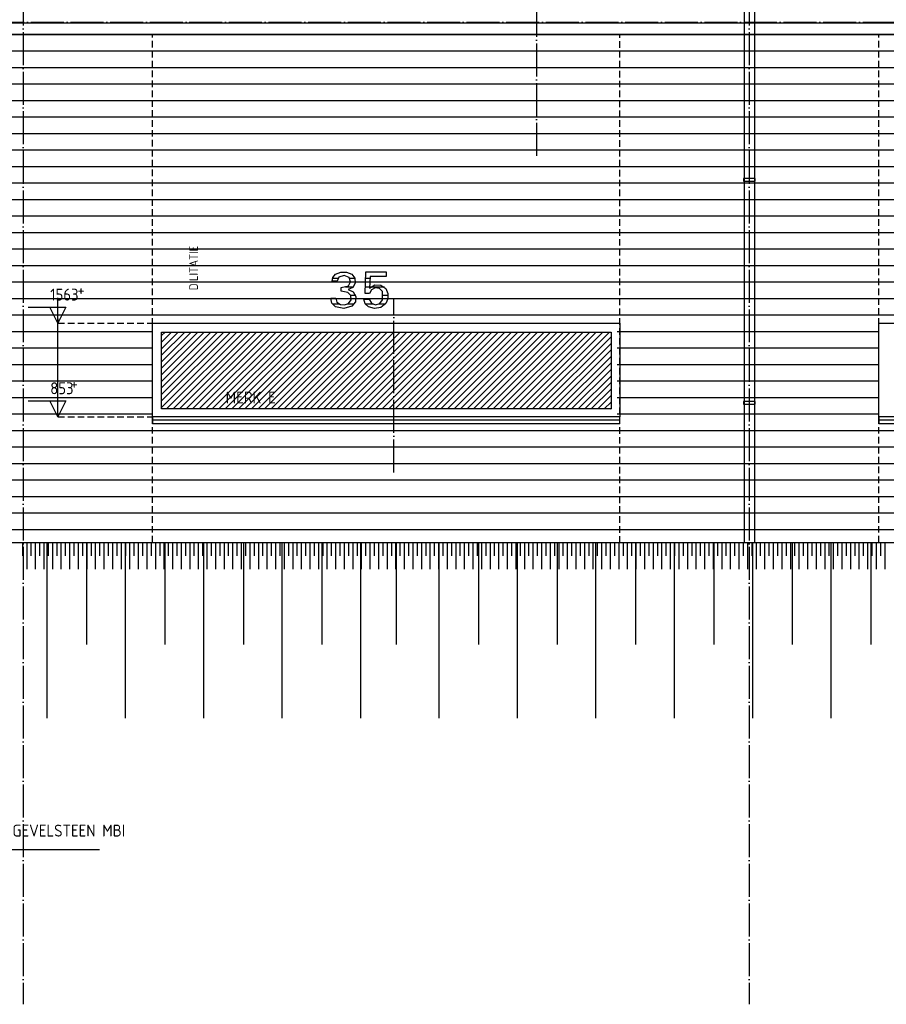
# Model space of a CAD drawing. Extents: x -52900 to 20500, y -12590 to 19148.
# Tile 18 of 39: x -20905 to -14340, y -12280 to -4820. Entities that reach past the tile are written whole.
import ezdxf

# ---------------------------------------------------------------- set-up
doc = ezdxf.new("R2010")
doc.units = 0
doc.header["$MEASUREMENT"] = 0
for name, pattern in [('DASHDOT', [300, 250, -25, 0, -25]), ('DASHED', [75, 50, -25]), ('DOT', [50, 0, -50])]:
    doc.linetypes.add(name, pattern=pattern)
for name, color, linetype in [('LAYER01', 7, 'CONTINUOUS'), ('LAYER05', 7, 'CONTINUOUS'), ('LAYER107', 2, 'DOT'), ('LAYER11', 3, 'CONTINUOUS'), ('LAYER28', 1, 'CONTINUOUS'), ('LAYER30', 1, 'CONTINUOUS'), ('LAYER52', 7, 'DASHED')]:
    doc.layers.add(name, color=color, linetype=linetype)
doc.styles.get("Standard").update_dxf_attribs({"font": 'isocp.shx'})

msp = doc.modelspace()

# ---------------------------------------------------------------- linework, layer by layer
at = {"layer": 'LAYER01', "color": 1, "linetype": 'DASHDOT'}
for p, q in [((-20878.0014, 3488.8443), (-20878.0014, -12280.1552)), ((-15377.9999, 3488.8443), (-15377.9999, -12280.1552)), ((-49630.1239, -4839.15595), (7906.25, -4839.15595)), ((-49630.1239, -8682.1556), (7906.25, -8682.1556))]:
    msp.add_line(p, q, dxfattribs=at)
at = {"layer": 'LAYER01', "color": 1, "linetype": 'Continuous'}
for p, q in [((1281.9976, -4932.156), (-42357.99865, -4932.156)), ((-20700.502, -8782.21815), (-20700.502, -10112.2185)), ((-20398.50005, -8782.21815), (-20398.50005, -9554.2183)), ((-20106.4987, -8782.21815), (-20106.4987, -10112.2185)), ((-19804.4998, -8782.21815), (-19804.4998, -9554.2183)), ((-19512.49845, -8782.21815), (-19512.49845, -10112.2185)), ((-19210.49955, -8782.21815), (-19210.49955, -9554.2183)), ((-18918.49825, -8782.21815), (-18918.49825, -10112.2185)), ((-18616.50085, -8782.21815), (-18616.50085, -9554.2183)), ((-18324.4995, -8782.21815), (-18324.4995, -10112.2185)), ((-18053.99935, -8782.21815), (-18053.99935, -9554.2183)), ((-17730.49925, -8782.21815), (-17730.49925, -10112.2185)), ((-17428.50035, -8782.21815), (-17428.50035, -9554.2183)), ((-17136.499, -8782.21815), (-17136.499, -10112.2185)), ((-16834.50165, -8782.21815), (-16834.50165, -9554.2183)), ((-16542.5003, -8782.21815), (-16542.5003, -10112.2185)), ((-16240.5014, -8782.21815), (-16240.5014, -9554.2183)), ((-15948.50005, -8782.21815), (-15948.50005, -10112.2185)), ((-15646.50115, -8782.21815), (-15646.50115, -9554.2183)), ((-15354.4998, -8782.21815), (-15354.4998, -10112.2185)), ((-15052.4994, -8782.21815), (-15052.4994, -9554.2183)), ((-14760.5011, -8782.21815), (-14760.5011, -10112.2185)), ((-14458.49915, -8782.21815), (-14458.49915, -9554.2183))]:
    msp.add_line(p, q, dxfattribs=at)
at = {"layer": 'LAYER01', "color": 5, "linetype": 'Continuous'}
for p, q in [((-42357.99865, -4932.156), (1281.9976, -4932.156)), ((-42357.99865, -5057.15675), (1281.9976, -5057.15675)), ((-42357.99865, -5182.1556), (1281.9976, -5182.1556)), ((-42357.99865, -5307.15635), (1281.9976, -5307.15635)), ((-37788.0005, -5432.1556), (1281.9976, -5432.1556)), ((-37788.0005, -5557.156), (1281.9976, -5557.156)), ((-37788.0005, -5682.15525), (1281.9976, -5682.15525)), ((-37788.0005, -5807.156), (1281.9976, -5807.156)), ((-37788.0005, -5932.15635), (1281.9976, -5932.15635)), ((-37788.0005, -6057.1556), (1281.9976, -6057.1556)), ((-37788.0005, -6182.15635), (1281.9976, -6182.15635)), ((-37788.0005, -6307.15525), (1281.9976, -6307.15525)), ((-42357.99865, -6432.15635), (1281.9976, -6432.15635)), ((-42357.99865, -6557.15485), (1281.9976, -6557.15485)), ((-42357.99865, -6682.1556), (1281.9976, -6682.1556)), ((-42357.99865, -6807.15635), (1281.9976, -6807.15635)), ((-42357.99865, -6932.1556), (1281.9976, -6932.1556)), ((-20615.75165, -7120.09275), (-20615.75165, -6927.594)), ((-20841.9998, -6997.59295), (-20555.75105, -6997.59295)), ((-20615.75165, -7120.09275), (-20675.7492, -6997.59295)), ((-20555.75105, -6997.59295), (-20615.75165, -7120.09275)), ((-27377.9999, -7057.15635), (-16377.99835, -7057.15635)), ((-20615.75165, -7711.5303), (-20615.75165, -7086.8271)), ((-20615.75165, -7086.8271), (-20615.75165, -7120.09275)), ((-16377.99835, -7057.15635), (-10878.00065, -7057.15635)), ((-20615.75165, -7829.59365), (-20615.75165, -7114.0938)), ((-27358.0017, -7182.1556), (-19897.99955, -7182.1556)), ((-16377.99835, -7182.1556), (-14397.99805, -7182.1556)), ((-27358.0017, -7307.1556), (-19897.99955, -7307.1556)), ((-16377.99835, -7307.1556), (-14397.99805, -7307.1556)), ((-27358.0017, -7432.1556), (-19897.99955, -7432.1556)), ((-16377.99835, -7432.1556), (-14397.99805, -7432.1556)), ((-27358.0017, -7557.1556), (-19897.99955, -7557.1556)), ((-16377.99835, -7557.1556), (-14397.99805, -7557.1556)), ((-27358.0017, -7682.1556), (-19897.99955, -7682.1556)), ((-20615.75165, -7829.59365), (-20615.75165, -7637.0926)), ((-16377.99835, -7682.1556), (-14397.99805, -7682.1556)), ((-20841.9998, -7707.09305), (-20555.75105, -7707.09305)), ((-20615.75165, -7829.59365), (-20675.7492, -7707.09305)), ((-20555.75105, -7707.09305), (-20615.75165, -7829.59365)), ((-27358.0017, -7807.1556), (-19897.99955, -7807.1556)), ((-16377.99835, -7807.1556), (-14397.99805, -7807.1556)), ((-42357.99865, -7932.1556), (1281.9976, -7932.1556)), ((-27358.0017, -7932.1556), (-19877.99835, -7932.1556)), ((-16377.99835, -7932.1556), (-14397.99805, -7932.1556)), ((-42357.99865, -8057.15635), (1281.9976, -8057.15635)), ((-42357.99865, -8182.1556), (1281.9976, -8182.1556)), ((-42357.99865, -8307.1556), (1281.9976, -8307.1556)), ((-42357.99865, -8432.1556), (1281.9976, -8432.1556)), ((-42357.99865, -8557.1556), (1281.9976, -8557.1556)), ((-42357.99865, -8682.1556), (1281.9976, -8682.1556)), ((-21152.74965, -11106.1554), (-20299.7513, -11106.1554))]:
    msp.add_line(p, q, dxfattribs=at)
at = {"layer": 'LAYER01', "color": 4, "linetype": 'DASHED'}
for p, q in [((-19897.99955, -8781.2813), (-19897.99955, -4931.2187)), ((-16358.0002, -8782.21815), (-16358.0002, -4932.156)), ((-14397.99805, -8781.2813), (-14397.99805, -4931.2187))]:
    msp.add_line(p, q, dxfattribs=at)
at = {"layer": 'LAYER01', "color": 5, "linetype": 'DASHED'}
for p, q in [((-20615.75165, -7120.09275), (-19897.99955, -7120.09275)), ((-20615.75165, -7711.5303), (-20614.75065, -7711.5303)), ((-20615.75165, -7829.59365), (-19897.99955, -7829.59365))]:
    msp.add_line(p, q, dxfattribs=at)
at = {"layer": 'LAYER05', "color": 3, "linetype": 'DASHDOT'}
for p, q in [((-16989.74915, -4401.15585), (-16989.74915, -5870.1557)), ((-18069.74945, -8251.15585), (-18069.74945, -6932.1556))]:
    msp.add_line(p, q, dxfattribs=at)
at = {"layer": 'LAYER05', "color": 3, "linetype": 'Continuous'}
for p, q in [((-18539.1861, -6801.98365), (-18532.1808, -6772.66235)), ((-18532.1808, -6772.66235), (-18512.89215, -6749.4179)), ((-18512.9364, -6749.43695), (-18472.5357, -6733.8852)), ((-18486.62565, -6771.32795), (-18501.2207, -6801.97065)), ((-18447.5418, -6759.07515), (-18486.64855, -6771.3089)), ((-18472.5357, -6733.8852), (-18429.216, -6733.8852)), ((-18409.24835, -6773.76555), (-18447.5418, -6759.07515)), ((-18429.216, -6733.8852), (-18388.7924, -6749.45145)), ((-18398.2483, -6805.52445), (-18409.2743, -6773.7282)), ((-18388.81075, -6749.43695), (-18365.3244, -6778.9894)), ((-18365.3244, -6778.9894), (-18362.80825, -6816.65495)), ((-18288.81225, -6894.03075), (-18283.0002, -6731.5773)), ((-18283.0002, -6731.5773), (-18205.6259, -6731.5773)), ((-18250.87435, -6767.0311), (-18255.249, -6854.6089)), ((-18128.2486, -6767.0311), (-18250.87435, -6767.0311)), ((-18205.6259, -6731.5773), (-18128.2486, -6731.5773)), ((-18128.2486, -6731.5773), (-18128.2486, -6767.0311)), ((-18520.18585, -6801.98365), (-18539.1861, -6801.98365)), ((-18501.24815, -6801.98365), (-18520.18585, -6801.98365)), ((-18469.12535, -6849.6704), (-18413.70695, -6835.60865)), ((-18469.12535, -6876.4374), (-18469.12535, -6849.6704)), ((-18382.15025, -6849.07225), (-18416.59395, -6864.7537)), ((-18413.62455, -6835.5629), (-18398.2483, -6805.52445)), ((-18362.80825, -6816.65495), (-18382.15025, -6849.07225)), ((-18255.249, -6854.6089), (-18215.81575, -6829.7722)), ((-18211.41665, -6852.9312), (-18239.7232, -6866.6626)), ((-18215.81575, -6829.7722), (-18169.3054, -6830.9059)), ((-18180.24595, -6857.769), (-18211.41665, -6852.9312)), ((-18157.43715, -6879.42045), (-18180.24595, -6857.769)), ((-18169.3054, -6830.9059), (-18131.17675, -6857.5676)), ((-18131.1859, -6857.531), (-18115.567, -6894.4916)), ((-18539.73695, -6967.39655), (-18547.96145, -6928.9154)), ((-18547.937, -6928.9833), (-18509.9991, -6928.9833)), ((-18509.9991, -6928.9833), (-18501.48925, -6959.729)), ((-18419.4992, -6886.6562), (-18469.14215, -6876.4496)), ((-18397.27325, -6910.54155), (-18419.40765, -6886.6722)), ((-18416.5619, -6864.76515), (-18378.97185, -6881.93895)), ((-18394.84255, -6943.0771), (-18397.27325, -6910.54155)), ((-18378.97185, -6881.93895), (-18358.23365, -6917.6468)), ((-18358.23365, -6917.6468), (-18361.96595, -6958.8745)), ((-18288.9282, -6972.27935), (-18298.0713, -6937.7983)), ((-18255.249, -6894.03075), (-18288.81225, -6894.03075)), ((-18239.7232, -6866.6626), (-18255.20475, -6894.0529)), ((-18155.99975, -6942.202), (-18157.44325, -6879.4731)), ((-18115.567, -6934.44595), (-18131.17675, -6971.3936)), ((-18115.567, -6894.4916), (-18115.567, -6934.44595)), ((-18512.9364, -6996.13955), (-18539.73695, -6967.39655)), ((-18450.15715, -7007.89565), (-18512.93945, -6996.12425)), ((-18501.48925, -6959.729), (-18476.2329, -6979.1939)), ((-18476.2329, -6979.1939), (-18444.34815, -6979.59595)), ((-18388.81075, -6990.29615), (-18450.15715, -7007.89565)), ((-18444.31305, -6979.59215), (-18413.18055, -6969.97375)), ((-18413.18055, -6969.97375), (-18394.84255, -6943.0771)), ((-18361.96595, -6958.8745), (-18388.78325, -6990.27555)), ((-18298.06215, -6937.8128), (-18258.62275, -6937.8128)), ((-18262.56105, -6996.21885), (-18288.9282, -6972.27935)), ((-18216.37725, -7008.97675), (-18262.51985, -6996.2364)), ((-18258.62275, -6937.8128), (-18241.1743, -6967.58195)), ((-18241.1743, -6967.58195), (-18208.99355, -6980.26505)), ((-18169.4977, -7000.1114), (-18216.37725, -7008.97675)), ((-18208.99355, -6980.26505), (-18175.92165, -6970.40255)), ((-18175.92165, -6970.40255), (-18155.96465, -6942.24625)), ((-18131.1859, -6971.38975), (-18169.4977, -7000.1114))]:
    msp.add_line(p, q, dxfattribs=at)
at = {"layer": 'LAYER05', "color": 2, "linetype": 'Continuous'}
for p, q in [((-18494.84405, -6781.6391), (-18535.87495, -6781.6391)), ((-18364.3692, -6781.6391), (-18403.58885, -6781.6391)), ((-18251.6052, -6781.6391), (-18284.79155, -6781.6391)), ((-18379.245, -6846.29745), (-18437.77925, -6846.29745)), ((-18254.834, -6846.29745), (-18287.1048, -6846.29745)), ((-18141.99065, -6846.29745), (-18246.88415, -6846.29745)), ((-18360.07845, -6910.9558), (-18397.09625, -6910.9558)), ((-18113.62915, -6910.9558), (-18151.0803, -6910.9558)), ((-18484.21325, -6975.61495), (-18534.74275, -6975.61495)), ((-18372.06725, -6975.61495), (-18423.01025, -6975.61495)), ((-18228.54615, -6975.61495), (-18286.75385, -6975.61495)), ((-18134.93195, -6975.61495), (-18184.9533, -6975.61495))]:
    msp.add_line(p, q, dxfattribs=at)
at = {"layer": 'LAYER11', "color": 1, "linetype": 'Continuous'}
msp.add_line((-45648.49855, -8782.21815), (1281.9976, -8782.1556), dxfattribs=at)
at = {"layer": 'LAYER11', "color": 5, "linetype": 'Continuous'}
for p, q in [((-20882.27235, -8882.1846), (-20882.27235, -8782.1846)), ((-20849.77265, -8982.1846), (-20849.77265, -8782.1846)), ((-20849.77265, -8882.1846), (-20849.77265, -8782.1846)), ((-20817.27295, -8882.1846), (-20817.27295, -8782.1846)), ((-20784.7702, -8982.1846), (-20784.7702, -8782.1846)), ((-20784.7702, -8882.1846), (-20784.7702, -8782.1846)), ((-20752.2705, -8882.1846), (-20752.2705, -8782.1846)), ((-20719.7708, -8982.1846), (-20719.7708, -8782.1846)), ((-20719.7708, -8882.1846), (-20719.7708, -8782.1846)), ((-20687.2711, -8882.1846), (-20687.2711, -8782.1846)), ((-20654.77295, -8982.1846), (-20654.77295, -8782.1846)), ((-20654.77295, -8882.1846), (-20654.77295, -8782.1846)), ((-20622.27325, -8882.18385), (-20622.27325, -8782.18385)), ((-20589.7705, -8982.18385), (-20589.7705, -8782.18385)), ((-20589.7705, -8882.18385), (-20589.7705, -8782.18385)), ((-20557.2708, -8882.18385), (-20557.2708, -8782.18385)), ((-20524.7711, -8982.18385), (-20524.7711, -8782.18385)), ((-20524.7711, -8882.18385), (-20524.7711, -8782.18385)), ((-20492.2714, -8882.18385), (-20492.2714, -8782.18385)), ((-20459.77175, -8982.18385), (-20459.77175, -8782.18385)), ((-20459.77175, -8882.18385), (-20459.77175, -8782.18385)), ((-20427.2705, -8882.18385), (-20427.2705, -8782.18385)), ((-20394.7708, -8982.18385), (-20394.7708, -8782.18385)), ((-20394.7708, -8882.18385), (-20394.7708, -8782.18385)), ((-20362.2711, -8882.18385), (-20362.2711, -8782.18385)), ((-20329.7714, -8982.18385), (-20329.7714, -8782.18385)), ((-20329.7714, -8882.18385), (-20329.7714, -8782.18385)), ((-20297.27175, -8882.18385), (-20297.27175, -8782.18385)), ((-20264.77205, -8982.18385), (-20264.77205, -8782.18385)), ((-20264.77205, -8882.18385), (-20264.77205, -8782.18385)), ((-20232.2693, -8882.18385), (-20232.2693, -8782.18385)), ((-20199.7711, -8982.18385), (-20199.7711, -8782.18385)), ((-20199.7711, -8882.18385), (-20199.7711, -8782.18385)), ((-20167.2714, -8882.18385), (-20167.2714, -8782.18385)), ((-20134.77175, -8982.18385), (-20134.77175, -8782.18385)), ((-20134.77175, -8882.18385), (-20134.77175, -8782.18385)), ((-20102.27205, -8882.18385), (-20102.27205, -8782.18385)), ((-20069.77235, -8982.18385), (-20069.77235, -8782.18385)), ((-20069.77235, -8882.18385), (-20069.77235, -8782.18385)), ((-20037.2696, -8882.18385), (-20037.2696, -8782.18385)), ((-20004.7714, -8982.18305), (-20004.7714, -8782.18305)), ((-20004.7714, -8882.18305), (-20004.7714, -8782.18305)), ((-19972.27175, -8882.18305), (-19972.27175, -8782.18305)), ((-19939.77205, -8982.18305), (-19939.77205, -8782.18305)), ((-19939.77205, -8882.18305), (-19939.77205, -8782.18305)), ((-19907.27235, -8882.18305), (-19907.27235, -8782.18305)), ((-19874.77265, -8982.18305), (-19874.77265, -8782.18305)), ((-19874.77265, -8882.18305), (-19874.77265, -8782.18305)), ((-19842.2699, -8882.18305), (-19842.2699, -8782.18305)), ((-19809.7702, -8982.18305), (-19809.7702, -8782.18305)), ((-19809.7702, -8882.18305), (-19809.7702, -8782.18305)), ((-19777.27205, -8882.18305), (-19777.27205, -8782.18305)), ((-19744.77235, -8982.18305), (-19744.77235, -8782.18305)), ((-19744.77235, -8882.18305), (-19744.77235, -8782.18305)), ((-19712.27265, -8882.18305), (-19712.27265, -8782.18305)), ((-19679.7699, -8982.18305), (-19679.77295, -8782.18305)), ((-19679.7699, -8882.18305), (-19679.77295, -8782.18305)), ((-19647.2702, -8882.18305), (-19647.2702, -8782.18305)), ((-19614.7705, -8982.18305), (-19614.7705, -8782.18305)), ((-19614.7705, -8882.18305), (-19614.7705, -8782.18305)), ((-19582.2708, -8882.18305), (-19582.2708, -8782.18305)), ((-19549.77265, -8982.18305), (-19549.77265, -8782.18305)), ((-19549.77265, -8882.18305), (-19549.77265, -8782.18305)), ((-19517.27295, -8882.18305), (-19517.27295, -8782.18305)), ((-19484.7702, -8982.18305), (-19484.7702, -8782.18305)), ((-19484.7702, -8882.18305), (-19484.7702, -8782.18305)), ((-19452.2705, -8882.18305), (-19452.2705, -8782.18305)), ((-19419.7708, -8982.18305), (-19419.7708, -8782.18305)), ((-19419.7708, -8882.18305), (-19419.7708, -8782.18305)), ((-19387.2711, -8882.1823), (-19387.2711, -8782.1823)), ((-19354.77295, -8982.1823), (-19354.77295, -8782.1823)), ((-19354.77295, -8882.1823), (-19354.77295, -8782.1823)), ((-19322.27325, -8882.1823), (-19322.27325, -8782.1823)), ((-19289.7705, -8982.1823), (-19289.7705, -8782.1823)), ((-19289.7705, -8882.1823), (-19289.7705, -8782.1823)), ((-19257.2708, -8882.1823), (-19257.2708, -8782.1823)), ((-19224.7711, -8982.1823), (-19224.7711, -8782.1823)), ((-19224.7711, -8882.1823), (-19224.7711, -8782.1823)), ((-19192.2714, -8882.1823), (-19192.2714, -8782.1823)), ((-19159.77175, -8982.1823), (-19159.77175, -8782.1823)), ((-19159.77175, -8882.1823), (-19159.77175, -8782.1823)), ((-19127.27355, -8882.1823), (-19127.27355, -8782.1823)), ((-19094.7708, -8982.1823), (-19094.7708, -8782.1823)), ((-19094.7708, -8882.1823), (-19094.7708, -8782.1823)), ((-19062.2711, -8882.1823), (-19062.2711, -8782.1823)), ((-19029.7714, -8982.1823), (-19029.7714, -8782.1823)), ((-19029.7714, -8882.1823), (-19029.7714, -8782.1823)), ((-18997.27175, -8882.1823), (-18997.27175, -8782.1823)), ((-18964.77205, -8982.1823), (-18964.77205, -8782.1823)), ((-18964.77205, -8882.1823), (-18964.77205, -8782.1823)), ((-18932.27235, -8882.1823), (-18932.27235, -8782.1823)), ((-18899.7711, -8982.1823), (-18899.7711, -8782.1823)), ((-18899.7711, -8882.1823), (-18899.7711, -8782.1823)), ((-18867.2714, -8882.1823), (-18867.2714, -8782.1823)), ((-18834.77175, -8982.1823), (-18834.77175, -8782.1823)), ((-18834.77175, -8882.1823), (-18834.77175, -8782.1823)), ((-18802.27205, -8882.1823), (-18802.27205, -8782.1823)), ((-18769.77235, -8982.18155), (-18769.77235, -8782.18155)), ((-18769.77235, -8882.18155), (-18769.77235, -8782.18155)), ((-18737.2696, -8882.18155), (-18737.2696, -8782.18155)), ((-18704.7699, -8982.18155), (-18704.7699, -8782.18155)), ((-18704.7699, -8882.18155), (-18704.7699, -8782.18155)), ((-18672.27175, -8882.18155), (-18672.27175, -8782.18155)), ((-18639.77205, -8982.18155), (-18639.77205, -8782.18155)), ((-18639.77205, -8882.18155), (-18639.77205, -8782.18155)), ((-18607.27235, -8882.18155), (-18607.27235, -8782.18155)), ((-18574.77265, -8982.18155), (-18574.77265, -8782.18155)), ((-18574.77265, -8882.18155), (-18574.77265, -8782.18155)), ((-18542.2699, -8882.18155), (-18542.2699, -8782.18155)), ((-18509.7702, -8982.18155), (-18509.7702, -8782.18155)), ((-18509.7702, -8882.18155), (-18509.7702, -8782.18155)), ((-18477.27205, -8882.18155), (-18477.27205, -8782.18155)), ((-18444.77235, -8982.18155), (-18444.77235, -8782.18155)), ((-18444.77235, -8882.18155), (-18444.77235, -8782.18155)), ((-18412.27265, -8882.18155), (-18412.27265, -8782.18155)), ((-18379.77295, -8982.18155), (-18379.77295, -8782.18155)), ((-18379.77295, -8882.18155), (-18379.77295, -8782.18155)), ((-18347.2702, -8882.18155), (-18347.2702, -8782.18155)), ((-18314.7705, -8982.18155), (-18314.7705, -8782.18155)), ((-18314.7705, -8882.18155), (-18314.7705, -8782.18155)), ((-18282.2708, -8882.18155), (-18282.2708, -8782.18155)), ((-18249.77265, -8982.18155), (-18249.77265, -8782.18155)), ((-18249.77265, -8882.18155), (-18249.77265, -8782.18155)), ((-18217.27295, -8882.18155), (-18217.27295, -8782.18155)), ((-18184.77325, -8982.18155), (-18184.77325, -8782.18155)), ((-18184.77325, -8882.18155), (-18184.77325, -8782.18155)), ((-18152.2705, -8882.1808), (-18152.2705, -8782.1808)), ((-18119.7708, -8982.1808), (-18119.7708, -8782.1808)), ((-18119.7708, -8882.1808), (-18119.7708, -8782.1808)), ((-18087.2711, -8882.1808), (-18087.2711, -8782.1808)), ((-18054.7714, -8982.1808), (-18054.7714, -8782.1808)), ((-18054.7714, -8882.1808), (-18054.7714, -8782.1808)), ((-18022.27325, -8882.1808), (-18022.27325, -8782.1808)), ((-17989.7705, -8982.1808), (-17989.7705, -8782.1808)), ((-17989.7705, -8882.1808), (-17989.7705, -8782.1808)), ((-17957.2708, -8882.1808), (-17957.2708, -8782.1808)), ((-17924.7711, -8982.1808), (-17924.7711, -8782.1808)), ((-17924.7711, -8882.1808), (-17924.7711, -8782.1808)), ((-17892.2714, -8882.1808), (-17892.2714, -8782.1808)), ((-17859.77175, -8982.1808), (-17859.77175, -8782.1808)), ((-17859.77175, -8882.1808), (-17859.77175, -8782.1808)), ((-17827.27355, -8882.1808), (-17827.27355, -8782.1808)), ((-17794.7708, -8982.1808), (-17794.7708, -8782.1808)), ((-17794.7708, -8882.1808), (-17794.7708, -8782.1808)), ((-17762.2711, -8882.1808), (-17762.2711, -8782.1808)), ((-17729.7714, -8982.1808), (-17729.7714, -8782.1808)), ((-17729.7714, -8882.1808), (-17729.7714, -8782.1808)), ((-17697.27175, -8882.1808), (-17697.27175, -8782.1808)), ((-17664.77205, -8982.1808), (-17664.77205, -8782.1808)), ((-17664.77205, -8882.1808), (-17664.77205, -8782.1808)), ((-17632.27235, -8882.1808), (-17632.27235, -8782.1808)), ((-17599.7696, -8982.1808), (-17599.7696, -8782.1808)), ((-17599.7696, -8882.1808), (-17599.7696, -8782.1808)), ((-17567.2714, -8882.1808), (-17567.2714, -8782.1808)), ((-17534.77175, -8982.18), (-17534.77175, -8782.18)), ((-17534.77175, -8882.18), (-17534.77175, -8782.18)), ((-17502.27205, -8882.18), (-17502.27205, -8782.18)), ((-17469.77235, -8982.18), (-17469.77235, -8782.18)), ((-17469.77235, -8882.18), (-17469.77235, -8782.18)), ((-17437.27265, -8882.18), (-17437.27265, -8782.18)), ((-17404.7699, -8982.18), (-17404.7699, -8782.18)), ((-17404.7699, -8882.18), (-17404.7699, -8782.18)), ((-17372.27175, -8882.18), (-17372.27175, -8782.18)), ((-17339.77205, -8982.18), (-17339.77205, -8782.18)), ((-17339.77205, -8882.18), (-17339.77205, -8782.18)), ((-17307.27235, -8882.18), (-17307.27235, -8782.18)), ((-17274.77265, -8982.18), (-17274.77265, -8782.18)), ((-17274.77265, -8882.18), (-17274.77265, -8782.18)), ((-17242.2699, -8882.18), (-17242.2699, -8782.18)), ((-17209.7702, -8982.18), (-17209.7702, -8782.18)), ((-17209.7702, -8882.18), (-17209.7702, -8782.18)), ((-17177.2705, -8882.18), (-17177.2705, -8782.18)), ((-17144.77235, -8982.18), (-17144.77235, -8782.18)), ((-17144.77235, -8882.18), (-17144.77235, -8782.18)), ((-17112.27265, -8882.18), (-17112.27265, -8782.18)), ((-17079.77295, -8982.18), (-17079.77295, -8782.18)), ((-17079.77295, -8882.18), (-17079.77295, -8782.18)), ((-17047.2702, -8882.18), (-17047.2702, -8782.18)), ((-17014.7705, -8982.18), (-17014.7705, -8782.18)), ((-17014.7705, -8882.18), (-17014.7705, -8782.18)), ((-16982.2708, -8882.18), (-16982.2708, -8782.18)), ((-16949.77265, -8982.18), (-16949.77265, -8782.18)), ((-16949.77265, -8882.18), (-16949.77265, -8782.18)), ((-16917.27295, -8882.17925), (-16917.27295, -8782.17925)), ((-16884.77325, -8982.17925), (-16884.77325, -8782.17925)), ((-16884.77325, -8882.17925), (-16884.77325, -8782.17925)), ((-16852.2705, -8882.17925), (-16852.2705, -8782.17925)), ((-16819.7708, -8982.17925), (-16819.7708, -8782.17925)), ((-16819.7708, -8882.17925), (-16819.7708, -8782.17925)), ((-16787.2711, -8882.17925), (-16787.2711, -8782.17925)), ((-16754.7714, -8982.17925), (-16754.7714, -8782.17925)), ((-16754.7714, -8882.17925), (-16754.7714, -8782.17925)), ((-16722.27325, -8882.17925), (-16722.27325, -8782.17925)), ((-16689.77355, -8982.17925), (-16689.77355, -8782.17925)), ((-16689.77355, -8882.17925), (-16689.77355, -8782.17925)), ((-16657.2708, -8882.17925), (-16657.2708, -8782.17925)), ((-16624.7711, -8982.17925), (-16624.7711, -8782.17925)), ((-16624.7711, -8882.17925), (-16624.7711, -8782.17925)), ((-16592.2714, -8882.17925), (-16592.2714, -8782.17925)), ((-16559.77175, -8982.17925), (-16559.77175, -8782.17925)), ((-16559.77175, -8882.17925), (-16559.77175, -8782.17925)), ((-16527.27205, -8882.17925), (-16527.27205, -8782.17925)), ((-16494.7708, -8982.17925), (-16494.7708, -8782.17925)), ((-16494.7708, -8882.17925), (-16494.7708, -8782.17925)), ((-16462.2711, -8882.17925), (-16462.2711, -8782.17925)), ((-16429.7714, -8982.17925), (-16429.7714, -8782.17925)), ((-16429.7714, -8882.17925), (-16429.7714, -8782.17925)), ((-16397.27175, -8882.17925), (-16397.27175, -8782.17925)), ((-16364.77205, -8982.17925), (-16364.77205, -8782.17925)), ((-16364.77205, -8882.17925), (-16364.77205, -8782.17925)), ((-16332.27235, -8882.17925), (-16332.27235, -8782.17925)), ((-16299.7696, -8982.1785), (-16299.7696, -8782.1785)), ((-16299.7696, -8882.1785), (-16299.7696, -8782.1785)), ((-16267.2714, -8882.1785), (-16267.2714, -8782.1785)), ((-16234.77175, -8982.1785), (-16234.77175, -8782.1785)), ((-16234.77175, -8882.1785), (-16234.77175, -8782.1785)), ((-16202.27205, -8882.1785), (-16202.27205, -8782.1785)), ((-16169.77235, -8982.1785), (-16169.77235, -8782.1785)), ((-16169.77235, -8882.1785), (-16169.77235, -8782.1785)), ((-16137.27265, -8882.1785), (-16137.27265, -8782.1785)), ((-16104.7699, -8982.1785), (-16104.7699, -8782.1785)), ((-16104.7699, -8882.1785), (-16104.7699, -8782.1785)), ((-16072.2702, -8882.1785), (-16072.2702, -8782.1785)), ((-16039.77205, -8982.1785), (-16039.77205, -8782.1785)), ((-16039.77205, -8882.1785), (-16039.77205, -8782.1785)), ((-16007.27235, -8882.1785), (-16007.27235, -8782.1785)), ((-15974.77265, -8982.1785), (-15974.77265, -8782.1785)), ((-15974.77265, -8882.1785), (-15974.77265, -8782.1785)), ((-15942.27295, -8882.1785), (-15942.27295, -8782.1785)), ((-15909.7702, -8982.1785), (-15909.7702, -8782.1785)), ((-15909.7702, -8882.1785), (-15909.7702, -8782.1785)), ((-15877.2705, -8882.1785), (-15877.2705, -8782.1785)), ((-15844.77235, -8982.1785), (-15844.77235, -8782.1785)), ((-15844.77235, -8882.1785), (-15844.77235, -8782.1785)), ((-15812.27265, -8882.1785), (-15812.27265, -8782.1785)), ((-15779.77295, -8982.1785), (-15779.77295, -8782.1785)), ((-15779.77295, -8882.1785), (-15779.77295, -8782.1785)), ((-15747.2702, -8882.1785), (-15747.2702, -8782.1785)), ((-15714.7705, -8982.1785), (-15714.7705, -8782.1785)), ((-15714.7705, -8882.1785), (-15714.7705, -8782.1785)), ((-15682.2708, -8882.17775), (-15682.2708, -8782.17775)), ((-15649.7711, -8982.17775), (-15649.7711, -8782.17775)), ((-15649.7711, -8882.17775), (-15649.7711, -8782.17775)), ((-15617.27295, -8882.17775), (-15617.27295, -8782.17775)), ((-15584.77325, -8982.17775), (-15584.77325, -8782.17775)), ((-15584.77325, -8882.17775), (-15584.77325, -8782.17775)), ((-15552.2705, -8882.17775), (-15552.2705, -8782.17775)), ((-15519.7708, -8982.17775), (-15519.7708, -8782.17775)), ((-15519.7708, -8882.17775), (-15519.7708, -8782.17775)), ((-15487.2711, -8882.17775), (-15487.2711, -8782.17775)), ((-15454.7714, -8982.17775), (-15454.7714, -8782.17775)), ((-15454.7714, -8882.17775), (-15454.7714, -8782.17775)), ((-15422.27175, -8882.17775), (-15422.27175, -8782.17775)), ((-15389.77355, -8982.17775), (-15389.77355, -8782.17775)), ((-15389.77355, -8882.17775), (-15389.77355, -8782.17775)), ((-15357.2708, -8882.17775), (-15357.2708, -8782.17775)), ((-15324.7711, -8982.17775), (-15324.7711, -8782.17775)), ((-15324.7711, -8882.17775), (-15324.7711, -8782.17775)), ((-15292.2714, -8882.17775), (-15292.2714, -8782.17775)), ((-15259.77175, -8982.17775), (-15259.77175, -8782.17775)), ((-15259.77175, -8882.17775), (-15259.77175, -8782.17775)), ((-15227.27205, -8882.17775), (-15227.27205, -8782.17775)), ((-15194.77385, -8982.17775), (-15194.77385, -8782.17775)), ((-15194.77385, -8882.17775), (-15194.77385, -8782.17775)), ((-15162.2711, -8882.17775), (-15162.2711, -8782.17775)), ((-15129.7714, -8982.17775), (-15129.7714, -8782.17775)), ((-15129.7714, -8882.17775), (-15129.7714, -8782.17775)), ((-15097.27175, -8882.17775), (-15097.27175, -8782.17775)), ((-15064.77205, -8982.17695), (-15064.77205, -8782.17695)), ((-15064.77205, -8882.17695), (-15064.77205, -8782.17695)), ((-15032.27235, -8882.17695), (-15032.27235, -8782.17695)), ((-14999.7696, -8982.17695), (-14999.7696, -8782.17695)), ((-14999.7696, -8882.17695), (-14999.7696, -8782.17695)), ((-14967.2714, -8882.17695), (-14967.2714, -8782.17695)), ((-14934.77175, -8982.17695), (-14934.77175, -8782.17695)), ((-14934.77175, -8882.17695), (-14934.77175, -8782.17695)), ((-14902.27205, -8882.17695), (-14902.27205, -8782.17695)), ((-14869.77235, -8982.17695), (-14869.77235, -8782.17695)), ((-14869.77235, -8882.17695), (-14869.77235, -8782.17695)), ((-14837.27265, -8882.17695), (-14837.27265, -8782.17695)), ((-14804.7699, -8982.17695), (-14804.7699, -8782.17695)), ((-14804.7699, -8882.17695), (-14804.7699, -8782.17695)), ((-14772.2702, -8882.17695), (-14772.2702, -8782.17695)), ((-14739.77205, -8982.17695), (-14739.77205, -8782.17695)), ((-14739.77205, -8882.17695), (-14739.77205, -8782.17695)), ((-14707.27235, -8882.17695), (-14707.27235, -8782.17695)), ((-14674.77265, -8982.17695), (-14674.77265, -8782.17695)), ((-14674.77265, -8882.17695), (-14674.77265, -8782.17695)), ((-14642.27295, -8882.17695), (-14642.27295, -8782.17695)), ((-14609.7702, -8982.17695), (-14609.7702, -8782.17695)), ((-14609.7702, -8882.17695), (-14609.7702, -8782.17695)), ((-14577.2705, -8882.17695), (-14577.2705, -8782.17695)), ((-14544.7708, -8982.17695), (-14544.7708, -8782.17695)), ((-14544.7708, -8882.17695), (-14544.7708, -8782.17695)), ((-14512.27265, -8882.17695), (-14512.27265, -8782.17695)), ((-14479.77295, -8982.17695), (-14479.77295, -8782.17695)), ((-14479.77295, -8882.17695), (-14479.77295, -8782.17695)), ((-14447.27325, -8882.1762), (-14447.27325, -8782.1762)), ((-14414.7705, -8982.1762), (-14414.7705, -8782.1762)), ((-14414.7705, -8882.1762), (-14414.7705, -8782.1762)), ((-14382.2708, -8882.1762), (-14382.2708, -8782.1762)), ((-14349.7711, -8982.1762), (-14349.7711, -8782.1762)), ((-14349.7711, -8882.1762), (-14349.7711, -8782.1762))]:
    msp.add_line(p, q, dxfattribs=at)
at = {"layer": 'LAYER28', "color": 1, "linetype": 'Continuous'}
for p, q in [((-15416.0614, -2226.15605), (-15416.0614, -8782.1869)), ((-15339.93835, -2226.15605), (-15339.93835, -8782.1869))]:
    msp.add_line(p, q, dxfattribs=at)
at = {"layer": 'LAYER28', "color": 3, "linetype": 'Continuous'}
for p, q in [((1281.9976, -4847.15575), (-42357.99865, -4847.15575)), ((1281.9976, -4932.156), (-42357.99865, -4932.156)), ((-19897.99955, -7829.59365), (-19897.99955, -7879.5929)), ((-16358.0002, -7879.5929), (-16358.0002, -7829.59365)), ((-14397.99805, -7829.59365), (-14397.99805, -7879.5929)), ((-16358.0002, -7855.59385), (-19897.99955, -7855.59385)), ((-19897.99955, -7879.5929), (-16358.0002, -7879.5929)), ((-10857.9994, -7855.59385), (-14397.99805, -7855.59385)), ((-14397.99805, -7879.5929), (-10857.9994, -7879.5929))]:
    msp.add_line(p, q, dxfattribs=at)
at = {"layer": 'LAYER30', "color": 1, "linetype": 'Continuous'}
for p, q in [((-19897.99955, -7829.59365), (-19897.99955, -7119.5938)), ((-19897.99955, -7119.5938), (-16358.0002, -7119.5938)), ((-16358.0002, -7119.5938), (-16358.0002, -7829.59365)), ((-14397.99805, -7829.59365), (-14397.99805, -7119.5938)), ((-14397.99805, -7119.5938), (-10857.9994, -7119.5938)), ((-19830.99975, -7769.59305), (-19830.99975, -7186.59365)), ((-19830.99975, -7186.59365), (-16425, -7186.59365)), ((-16425, -7186.59365), (-16425, -7769.59305)), ((-18509.9991, -7829.59365), (-19897.99955, -7829.59365)), ((-16425, -7769.59305), (-19830.99975, -7769.59305)), ((-16358.0002, -7829.59365), (-18509.9991, -7829.59365)), ((-13010.0006, -7829.59365), (-14397.99805, -7829.59365))]:
    msp.add_line(p, q, dxfattribs=at)
at = {"layer": 'LAYER30', "color": 5, "linetype": 'Continuous'}
for p, q in [((-19830.99975, -7758.2329), (-19259.35975, -7186.5921)), ((-19830.99975, -7708.7349), (-19308.85925, -7186.5921)), ((-19830.99975, -7362.2505), (-19655.3406, -7186.5921)), ((-19830.99975, -7312.75635), (-19704.8401, -7186.5921)), ((-19830.99975, -7659.2369), (-19358.3557, -7186.59365)), ((-19830.99975, -7609.7397), (-19407.8552, -7186.59365)), ((-19830.99975, -7560.2417), (-19457.3517, -7186.59365)), ((-19830.99975, -7510.7445), (-19506.84815, -7186.59365)), ((-19830.99975, -7461.2465), (-19556.34765, -7186.59365)), ((-19830.99975, -7411.7485), (-19605.8441, -7186.59365)), ((-19830.99975, -7263.25835), (-19754.335, -7186.59365)), ((-19830.99975, -7213.7604), (-19803.83455, -7186.59365)), ((-19792.86195, -7769.59305), (-19209.8633, -7186.59515)), ((-19743.367, -7769.5923), (-19160.3668, -7186.59365)), ((-19693.8675, -7769.5923), (-19110.8673, -7186.59365)), ((-19644.37105, -7769.5923), (-19061.3724, -7186.59365)), ((-19594.8715, -7769.5915), (-19011.8759, -7186.59365)), ((-19545.37505, -7769.5915), (-18962.3764, -7186.59365)), ((-19495.8786, -7769.5915), (-18912.87995, -7186.59365)), ((-19446.38215, -7769.59305), (-18863.38045, -7186.5921)), ((-19396.88265, -7769.59305), (-18813.88395, -7186.5921)), ((-19347.38615, -7769.5923), (-18764.3875, -7186.59365)), ((-19297.88665, -7769.5923), (-18714.89105, -7186.59365)), ((-19248.3902, -7769.5923), (-18665.39155, -7186.59365)), ((-19198.8907, -7769.5915), (-18615.8951, -7186.59365)), ((-19149.39575, -7769.5915), (-18566.39555, -7186.59365)), ((-19099.8993, -7769.5915), (-18516.90065, -7186.59365)), ((-19050.40285, -7769.59305), (-18467.4011, -7186.5921)), ((-19000.9033, -7769.59305), (-18417.90465, -7186.5921)), ((-18951.40685, -7769.59305), (-18368.40515, -7186.5921)), ((-18901.90735, -7769.5923), (-18318.91175, -7186.59365)), ((-18852.4109, -7769.5923), (-18269.41225, -7186.59365)), ((-18802.91445, -7769.5923), (-18219.91575, -7186.59365)), ((-18753.4149, -7769.5915), (-18170.41625, -7186.59365)), ((-18703.91845, -7769.5938), (-18120.9198, -7186.59365)), ((-18654.422, -7769.59305), (-18071.4203, -7186.5921)), ((-18604.924, -7769.59305), (-18021.92385, -7186.5921)), ((-18555.42755, -7769.59305), (-17972.4243, -7186.5921)), ((-18505.92805, -7769.5923), (-17922.9294, -7186.5921)), ((-18456.4316, -7769.5923), (-17873.4329, -7186.59365)), ((-18406.9351, -7769.5923), (-17823.93645, -7186.59365)), ((-18357.43865, -7769.5938), (-17774.43695, -7186.59365)), ((-18307.93915, -7769.5938), (-17724.9405, -7186.59365)), ((-18258.4427, -7769.59305), (-17675.441, -7186.59365)), ((-18208.9432, -7769.59305), (-17625.9445, -7186.5921)), ((-18159.4467, -7769.59305), (-17576.445, -7186.5921)), ((-18109.9472, -7769.5923), (-17526.94855, -7186.5921)), ((-18060.45075, -7769.5923), (-17477.44905, -7186.5921)), ((-18010.9558, -7769.5923), (-17427.95565, -7186.59365)), ((-17961.45935, -7769.5938), (-17378.45765, -7186.59365)), ((-17911.95985, -7769.5938), (-17328.9612, -7186.59365)), ((-17862.4634, -7769.5938), (-17279.46165, -7186.59365)), ((-17812.96385, -7769.59305), (-17229.9652, -7186.5921)), ((-17763.4674, -7769.59305), (-17180.4657, -7186.5921)), ((-17713.97095, -7769.5923), (-17130.96925, -7186.5921)), ((-17664.47145, -7769.5923), (-17081.46975, -7186.5921)), ((-17614.975, -7769.59455), (-17031.97325, -7186.5921)), ((-17565.4785, -7769.5938), (-16982.4768, -7186.59365)), ((-17515.979, -7769.5938), (-16932.98035, -7186.59365)), ((-17466.48405, -7769.5938), (-16883.48085, -7186.59365)), ((-17416.98455, -7769.59305), (-16833.9844, -7186.5921)), ((-17367.4881, -7769.59305), (-16784.4864, -7186.5921)), ((-17317.99165, -7769.59305), (-16734.98995, -7186.5921)), ((-17268.49215, -7769.5923), (-16685.4904, -7186.5921)), ((-17218.99565, -7769.59455), (-16635.99395, -7186.5921)), ((-17169.4992, -7769.5938), (-16586.4975, -7186.5921)), ((-17119.9997, -7769.5938), (-16537.00105, -7186.59365)), ((-17070.50325, -7769.5938), (-16487.50155, -7186.59365)), ((-17021.0037, -7769.59305), (-16438.00505, -7186.5921)), ((-16971.50725, -7769.59305), (-16425, -7223.085)), ((-16922.0108, -7769.59305), (-16425, -7272.583)), ((-16872.51585, -7769.59455), (-16425, -7322.081)), ((-16823.01635, -7769.59455), (-16425, -7371.579)), ((-16773.5199, -7769.5938), (-16425, -7421.07545)), ((-16724.0204, -7769.5938), (-16425, -7470.57345)), ((-16674.52395, -7769.5938), (-16425, -7520.0714)), ((-16625.02745, -7769.59305), (-16425, -7569.5694)), ((-16575.52795, -7769.59305), (-16425, -7619.0651)), ((-16526.0315, -7769.59305), (-16425, -7668.56155)), ((-16476.53505, -7769.59455), (-16425, -7718.05955)), ((-16427.0355, -7769.59455), (-16425, -7767.55755))]:
    msp.add_line(p, q, dxfattribs=at)
at = {"layer": 'LAYER52', "color": 1, "linetype": 'Continuous'}
for p, q in [((-15332.99865, -6024.1558), (-15423.0011, -6024.1558)), ((-15423.0011, -6024.1558), (-15423.0011, -6044.1555)), ((-15332.99865, -6044.1555), (-15332.99865, -6024.1558)), ((-15423.0011, -6044.1555), (-15332.99865, -6044.1555)), ((-15332.99865, -7712.65565), (-15423.0011, -7712.65565)), ((-15423.0011, -7712.65565), (-15423.0011, -7732.65535)), ((-15423.0011, -7732.65535), (-15332.99865, -7732.65535)), ((-15332.99865, -7732.65535), (-15332.99865, -7712.65565))]:
    msp.add_line(p, q, dxfattribs=at)

# ---------------------------------------------------------------- texts
at = {"layer": 'LAYER01', "color": 1}
msp.add_text('DILITATIE', height=65, rotation=90, dxfattribs=at).set_placement((-19554.9988, -6869.3283))
for s, p in [('1563 ', (-20674.00055, -6948.34365)), ('    +', (-20674.00055, -6912.0926)), ('853 ', (-20674.00055, -7657.8438)), ('   +', (-20674.00055, -7621.5935)), ('MERK E', (-19344.74945, -7728.1563))]:
    msp.add_text(s, height=90, dxfattribs=at).set_placement(p)
at = {"layer": 'LAYER107', "color": 1}
msp.add_text('GEVELSTEEN MBI ', height=90, dxfattribs=at).set_placement((-20959.75035, -11009.15605))

doc.saveas('drawing.dxf')
